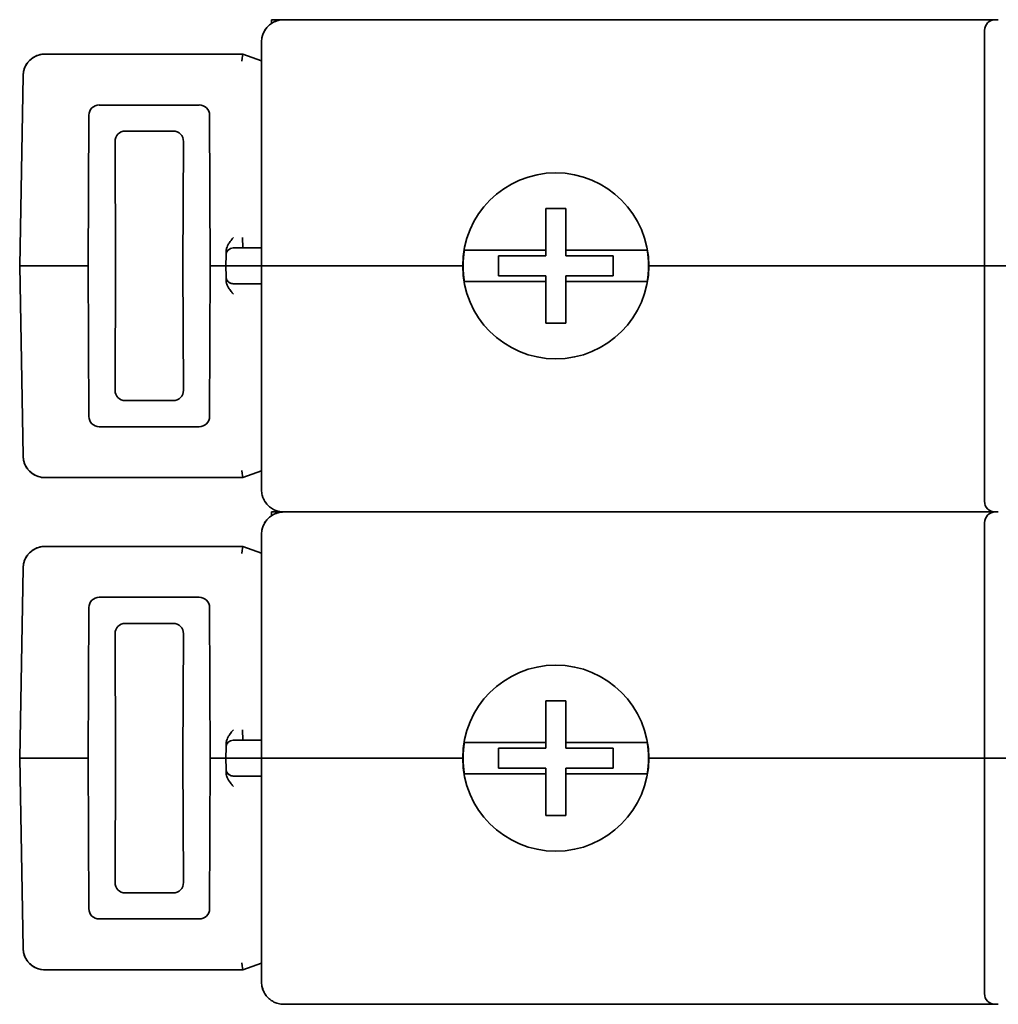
# Model space of a CAD drawing. Header units: millimetres. Extents: x 204 to 381, y 79 to 249.
# Tile 6 of 7: x 280 to 315, y 203 to 238. Entities that reach past the tile are written whole.
import ezdxf

# ---------------------------------------------------------------- set-up
doc = ezdxf.new("R2010")
doc.units = ezdxf.units.MM
doc.layers.add('Visible (ISO)', color=7, linetype='Continuous', lineweight=35)

msp = doc.modelspace()

# ---------------------------------------------------------------- linework, layer by layer
at = {"layer": 'Visible (ISO)'}
for p, q in [((289.184, 237.453), (289.184, 237.58)), ((289.184, 237.58), (289.616, 237.58)), ((289.186, 237.453), (289.187, 237.453)), ((290.022, 237.58), (289.616, 237.58)), ((314.864, 237.58), (290.022, 237.58)), ((314.864, 237.58), (314.972, 237.58)), ((314.483, 237.199), (314.483, 228.842)), ((288.829, 236.793), (288.829, 228.842)), ((281.148, 236.361), (288.168, 236.361)), ((281.148, 236.361), (288.168, 236.361)), ((288.168, 236.361), (288.829, 236.12)), ((280.243, 228.842), (280.361, 235.587)), ((283.068, 234.551), (286.613, 234.551)), ((282.699, 234.185), (282.674, 228.842)), ((286.983, 234.185), (287.008, 228.842)), ((283.993, 233.627), (285.689, 233.627)), ((283.626, 233.258), (283.647, 228.842)), ((286.055, 233.258), (286.035, 228.842)), ((298.912, 230.874), (298.912, 229.401)), ((299.624, 230.874), (298.912, 230.874)), ((299.624, 229.401), (299.624, 230.874)), ((288.151, 229.852), (288.157, 229.477)), ((288.829, 229.477), (287.946, 229.477)), ((298.912, 229.401), (296.466, 229.401)), ((298.912, 229.401), (298.912, 229.198)), ((302.07, 229.401), (299.624, 229.401)), ((299.624, 229.401), (299.624, 229.198)), ((287.565, 229.228), (287.559, 228.842)), ((297.236, 229.198), (297.236, 228.487)), ((298.912, 229.198), (297.236, 229.198)), ((301.3, 229.198), (299.624, 229.198)), ((301.3, 228.487), (301.3, 229.198)), ((280.243, 228.842), (280.497, 228.842)), ((280.361, 222.098), (280.243, 228.842)), ((282.674, 228.842), (280.497, 228.842)), ((282.699, 223.5), (282.674, 228.842)), ((283.626, 224.427), (283.647, 228.842)), ((286.055, 224.427), (286.035, 228.842)), ((286.983, 223.5), (287.008, 228.842)), ((287.559, 228.842), (287.008, 228.842)), ((287.559, 228.842), (287.565, 228.457)), ((287.559, 228.842), (287.94, 228.842)), ((287.94, 228.842), (288.829, 228.842)), ((290.022, 228.842), (288.829, 228.842)), ((288.829, 228.842), (288.829, 220.892)), ((288.829, 228.842), (290.022, 228.842)), ((290.022, 228.842), (295.966, 228.842)), ((295.966, 228.842), (290.022, 228.842)), ((314.483, 228.842), (302.57, 228.842)), ((314.483, 228.842), (302.57, 228.842)), ((315.676, 228.842), (314.483, 228.842)), ((314.483, 228.842), (314.483, 220.486)), ((314.483, 228.842), (315.676, 228.842)), ((296.466, 228.284), (298.912, 228.284)), ((297.236, 228.487), (298.912, 228.487)), ((298.912, 228.284), (298.912, 228.487)), ((298.912, 228.284), (298.912, 226.81)), ((299.624, 228.487), (301.3, 228.487)), ((299.624, 228.284), (299.624, 228.487)), ((299.624, 226.81), (299.624, 228.284)), ((299.624, 228.284), (302.07, 228.284)), ((288.829, 228.207), (287.946, 228.207)), ((298.912, 226.81), (299.624, 226.81)), ((285.689, 224.058), (283.993, 224.058)), ((286.613, 223.133), (283.068, 223.133)), ((288.168, 221.324), (281.148, 221.324)), ((288.168, 221.324), (281.148, 221.324)), ((288.168, 221.324), (288.829, 221.564)), ((289.184, 220.105), (289.184, 219.978)), ((289.616, 220.105), (289.184, 220.105)), ((289.184, 219.978), (289.187, 219.978)), ((289.616, 220.105), (289.616, 220.105)), ((289.616, 220.105), (290.022, 220.105)), ((290.022, 220.105), (289.616, 220.105)), ((314.864, 220.105), (290.022, 220.105)), ((290.022, 220.105), (314.864, 220.105)), ((314.864, 220.105), (314.972, 220.105)), ((314.972, 220.105), (314.864, 220.105)), ((314.483, 219.724), (314.483, 211.367)), ((288.829, 219.317), (288.829, 211.367)), ((281.148, 218.886), (288.168, 218.886)), ((281.148, 218.886), (288.168, 218.886)), ((288.168, 218.886), (288.829, 218.645)), ((280.243, 211.367), (280.361, 218.112)), ((283.068, 217.076), (286.613, 217.076)), ((282.699, 216.71), (282.674, 211.367)), ((286.983, 216.71), (287.008, 211.367)), ((283.993, 216.152), (285.689, 216.152)), ((283.626, 215.782), (283.647, 211.367)), ((286.055, 215.782), (286.035, 211.367)), ((298.912, 213.399), (298.912, 211.926)), ((299.624, 213.399), (298.912, 213.399)), ((299.624, 211.926), (299.624, 213.399)), ((288.151, 212.377), (288.157, 212.002)), ((288.829, 212.002), (287.946, 212.002)), ((298.912, 211.926), (296.466, 211.926)), ((298.912, 211.926), (298.912, 211.723)), ((302.07, 211.926), (299.624, 211.926)), ((299.624, 211.926), (299.624, 211.723)), ((287.565, 211.753), (287.559, 211.367)), ((297.236, 211.723), (297.236, 211.012)), ((298.912, 211.723), (297.236, 211.723)), ((301.3, 211.723), (299.624, 211.723)), ((301.3, 211.012), (301.3, 211.723)), ((280.243, 211.367), (280.497, 211.367)), ((280.361, 204.622), (280.243, 211.367)), ((282.674, 211.367), (280.497, 211.367)), ((282.699, 206.024), (282.674, 211.367)), ((283.626, 206.952), (283.647, 211.367)), ((286.055, 206.952), (286.035, 211.367)), ((286.983, 206.024), (287.008, 211.367)), ((287.559, 211.367), (287.008, 211.367)), ((287.559, 211.367), (287.565, 210.982)), ((287.559, 211.367), (287.94, 211.367)), ((287.94, 211.367), (288.829, 211.367)), ((290.022, 211.367), (288.829, 211.367)), ((288.829, 211.367), (288.829, 203.417)), ((288.829, 211.367), (290.022, 211.367)), ((290.022, 211.367), (295.966, 211.367)), ((295.966, 211.367), (290.022, 211.367)), ((314.483, 211.367), (302.57, 211.367)), ((314.483, 211.367), (302.57, 211.367)), ((315.676, 211.367), (314.483, 211.367)), ((314.483, 211.367), (314.483, 203.011)), ((314.483, 211.367), (315.676, 211.367)), ((296.466, 210.808), (298.912, 210.808)), ((297.236, 211.012), (298.912, 211.012)), ((298.912, 210.808), (298.912, 211.012)), ((298.912, 210.808), (298.912, 209.335)), ((299.624, 211.012), (301.3, 211.012)), ((299.624, 210.808), (299.624, 211.012)), ((299.624, 209.335), (299.624, 210.808)), ((299.624, 210.808), (302.07, 210.808)), ((288.829, 210.732), (287.946, 210.732)), ((298.912, 209.335), (299.624, 209.335)), ((285.689, 206.582), (283.993, 206.582)), ((286.613, 205.658), (283.068, 205.658)), ((288.168, 203.849), (281.148, 203.849)), ((288.168, 203.849), (281.148, 203.849)), ((288.168, 203.849), (288.829, 204.089)), ((290.022, 202.63), (289.616, 202.63)), ((290.022, 202.63), (314.864, 202.63)), ((314.864, 202.63), (314.972, 202.63))]:
    msp.add_line(p, q, dxfattribs=at)
for centre, radius, start, end in [((314.864, 237.199), 0.381, 90, 180), ((299.268, 228.842), 3.302, 0, 180), ((287.819, 229.223), 0.254, 90, 179), ((299.268, 228.842), 3.292, 170.227, 189.773), ((299.268, 228.842), 3.292, 350.227, 9.773), ((299.268, 228.842), 3.302, 180, 0), ((287.819, 228.461), 0.254, 181.0001, 270), ((314.864, 220.486), 0.381, 180, 270.0001), ((314.864, 219.724), 0.381, 90, 180), ((299.268, 211.367), 3.302, 0, 180), ((287.819, 211.748), 0.254, 90, 179), ((299.268, 211.367), 3.292, 170.227, 189.773), ((299.268, 211.367), 3.292, 350.227, 9.773), ((299.268, 211.367), 3.302, 180, 0), ((287.819, 210.986), 0.254, 181.0001, 270), ((314.864, 203.011), 0.381, 180, 270.0001)]:
    msp.add_arc(centre, radius, start, end, dxfattribs=at)
for centre, major_axis, ratio, start_param, end_param in [((281.149, 235.573), (0.551, -0.563), 0.999534, 2.367284, 3.920014), ((288.123, 236.107), (0.045, 0.254), 0.002985, 0, 1.553869), ((283.093, 234.159), (-0.297, 0.277), 0.939334, 5.494104, 6.997862), ((286.589, 234.159), (0.297, 0.277), 0.939334, 5.568508, 7.072267), ((284.021, 233.231), (-0.281, 0.298), 0.930607, 5.56397, 7.067729), ((285.661, 233.231), (0.281, 0.298), 0.930607, 5.498642, 7.0024), ((284.021, 224.454), (-0.281, -0.298), 0.930607, 5.498642, 7.0024), ((285.661, 224.454), (0.281, -0.298), 0.930607, 5.56397, 7.067729), ((283.093, 223.526), (-0.297, -0.277), 0.939334, 5.568508, 7.072267), ((286.589, 223.526), (0.297, -0.277), 0.939334, 5.494104, 6.997862), ((281.149, 222.112), (-0.551, -0.563), 0.999534, 5.504764, 7.057494), ((288.123, 221.578), (0.045, -0.254), 0.002985, 4.729316, 6.282659), ((289.616, 219.724), (0, 0.381), 0.5, 6.283167, 6.283212), ((281.149, 218.098), (0.551, -0.563), 0.999534, 2.367284, 3.920014), ((288.123, 218.632), (0.045, 0.254), 0.002985, 0.000526, 1.553869), ((283.093, 216.684), (-0.297, 0.277), 0.939334, 5.494104, 6.997862), ((286.589, 216.684), (0.297, 0.277), 0.939334, 5.568508, 7.072267), ((284.021, 215.756), (-0.281, 0.298), 0.930607, 5.56397, 7.067729), ((285.661, 215.756), (0.281, 0.298), 0.930607, 5.498642, 7.0024), ((284.021, 206.979), (-0.281, -0.298), 0.930607, 5.498642, 7.0024), ((285.661, 206.979), (0.281, -0.298), 0.930607, 5.56397, 7.067729), ((283.093, 206.051), (-0.297, -0.277), 0.939334, 5.568508, 7.072267), ((286.589, 206.051), (0.297, -0.277), 0.939334, 5.494104, 6.997862), ((281.149, 204.637), (-0.551, -0.563), 0.999534, 5.504764, 7.057494), ((288.123, 204.103), (0.045, -0.254), 0.002985, 4.729316, 6.282659)]:
    msp.add_ellipse(centre, major_axis=major_axis, ratio=ratio, start_param=start_param, end_param=end_param, dxfattribs=at)
for points, knots in [([(288.829, 236.793), (288.829, 236.855), (288.836, 236.916), (288.85, 236.976), (288.865, 237.037), (288.887, 237.096), (288.915, 237.15), (288.942, 237.205), (288.976, 237.256), (289.015, 237.301), (289.054, 237.347), (289.097, 237.388), (289.144, 237.423), (289.19, 237.458), (289.24, 237.487), (289.292, 237.51), (289.308, 237.518), (289.325, 237.525), (289.342, 237.531)], [0, 0, 0, 0, 0.1428571, 0.1428571, 0.1428571, 0.2857143, 0.2857143, 0.2857143, 0.4285714, 0.4285714, 0.4285714, 0.5714286, 0.5714286, 0.5714286, 0.7142857, 0.7142857, 0.7142857, 0.7598245, 0.7598245, 0.7598245, 0.7598245]), ([(289.447, 237.562), (289.449, 237.562), (289.45, 237.562), (289.452, 237.563), (289.506, 237.574), (289.561, 237.58), (289.616, 237.58)], [0.8530945, 0.8530945, 0.8530945, 0.8530945, 0.8571429, 0.8571429, 0.8571429, 0.9999687, 0.9999687, 0.9999687, 0.9999687]), ([(280.59, 236.129), (280.65, 236.189), (280.72, 236.239), (280.87, 236.315), (280.952, 236.34), (281.072, 236.358), (281.11, 236.361), (281.148, 236.361)], [0, 0, 0, 0, 0.02536546, 0.02536546, 0.05043746, 0.05043746, 0.0618501, 0.0618501, 0.0618501, 0.0618501]), ([(280.361, 235.587), (280.363, 235.673), (280.378, 235.759), (280.436, 235.919), (280.478, 235.994), (280.53, 236.061)], [0, 0, 0, 0, 0.02565725, 0.02565725, 0.05093198, 0.05093198, 0.05093198, 0.05093198]), ([(287.567, 229.348), (287.568, 229.388), (287.575, 229.428), (287.587, 229.47), (287.595, 229.497), (287.606, 229.524), (287.619, 229.552), (287.625, 229.567), (287.633, 229.581), (287.641, 229.596), (287.661, 229.631), (287.684, 229.667), (287.71, 229.702), (287.715, 229.709), (287.72, 229.716), (287.725, 229.723), (287.749, 229.755), (287.776, 229.787), (287.803, 229.82), (287.812, 229.831), (287.821, 229.841), (287.83, 229.852)], [0, 0, 0, 0, 0.25, 0.25, 0.25, 0.41393, 0.41393, 0.41393, 0.5, 0.5, 0.5, 0.70899, 0.70899, 0.70899, 0.75, 0.75, 0.75, 0.939717, 0.939717, 0.939717, 1, 1, 1, 1]), ([(287.566, 229.263), (287.566, 229.269), (287.566, 229.276), (287.566, 229.283), (287.566, 229.284)], [0.5317888, 0.5317888, 0.5317888, 0.5317888, 0.6666667, 0.6750796, 0.6750796, 0.6750796, 0.6750796]), ([(287.946, 229.477), (287.941, 229.477), (287.936, 229.477), (287.932, 229.477), (287.923, 229.477), (287.915, 229.477), (287.907, 229.477), (287.902, 229.477), (287.897, 229.477), (287.892, 229.477), (287.885, 229.477), (287.878, 229.477), (287.872, 229.477), (287.867, 229.477), (287.862, 229.477), (287.857, 229.477), (287.852, 229.477), (287.848, 229.477), (287.844, 229.477), (287.839, 229.477), (287.836, 229.477), (287.833, 229.477), (287.83, 229.477), (287.827, 229.477), (287.825, 229.477), (287.823, 229.477), (287.821, 229.477), (287.82, 229.477), (287.82, 229.477), (287.819, 229.477), (287.819, 229.477)], [0.0000002, 0.0000002, 0.0000002, 0.0000002, 0.0728022, 0.0728022, 0.0728022, 0.2, 0.2, 0.2, 0.2845846, 0.2845846, 0.2845846, 0.4, 0.4, 0.4, 0.4942789, 0.4942789, 0.4942789, 0.6, 0.6, 0.6, 0.703892, 0.703892, 0.703892, 0.8, 0.8, 0.8, 0.9157776, 0.9157776, 0.9157776, 1, 1, 1, 1]), ([(296.024, 229.401), (296.058, 229.401), (296.094, 229.401), (296.222, 229.401), (296.343, 229.401), (296.466, 229.401)], [-0.69026494, -0.69026494, -0.69026494, -0.69026494, -0.67498293, -0.67498293, -0.63618496, -0.63618496, -0.63618496, -0.63618496]), ([(302.07, 229.401), (302.193, 229.401), (302.314, 229.401), (302.442, 229.401), (302.478, 229.401), (302.512, 229.401)], [-0.13262618, -0.13262618, -0.13262618, -0.13262618, -0.09382822, -0.09382822, -0.07854621, -0.07854621, -0.07854621, -0.07854621]), ([(287.567, 228.352), (287.567, 228.39), (287.566, 228.419), (287.566, 228.44), (287.566, 228.444), (287.566, 228.447)], [0, 0, 0, 0, 0.02058015, 0.02058015, 0.02543959, 0.02543959, 0.02543959, 0.02543959]), ([(287.83, 227.833), (287.823, 227.841), (287.817, 227.849), (287.81, 227.857), (287.78, 227.892), (287.751, 227.927), (287.725, 227.962), (287.724, 227.964), (287.722, 227.966), (287.72, 227.968), (287.69, 228.008), (287.663, 228.048), (287.641, 228.089), (287.638, 228.094), (287.635, 228.1), (287.632, 228.105), (287.613, 228.142), (287.598, 228.179), (287.587, 228.215), (287.577, 228.25), (287.571, 228.283), (287.568, 228.317), (287.568, 228.323), (287.568, 228.33), (287.567, 228.337)], [0, 0, 0, 0, 0.044679, 0.044679, 0.044679, 0.25, 0.25, 0.25, 0.262054, 0.262054, 0.262054, 0.5, 0.5, 0.5, 0.532393, 0.532393, 0.532393, 0.75, 0.75, 0.75, 0.957967, 0.957967, 0.957967, 1, 1, 1, 1]), ([(287.615, 228.311), (287.631, 228.289), (287.651, 228.269), (287.696, 228.238), (287.721, 228.226), (287.77, 228.211), (287.795, 228.207), (287.819, 228.207)], [0, 0, 0, 0, 0.00822689, 0.00822689, 0.01631511, 0.01631511, 0.02365023, 0.02365023, 0.02365023, 0.02365023]), ([(296.466, 228.284), (296.343, 228.284), (296.222, 228.284), (296.094, 228.284), (296.058, 228.284), (296.024, 228.284)], [0.63618496, 0.63618496, 0.63618496, 0.63618496, 0.67498293, 0.67498293, 0.69026494, 0.69026494, 0.69026494, 0.69026494]), ([(302.512, 228.284), (302.478, 228.284), (302.442, 228.284), (302.314, 228.284), (302.193, 228.284), (302.07, 228.284)], [0.07854621, 0.07854621, 0.07854621, 0.07854621, 0.09382822, 0.09382822, 0.13262618, 0.13262618, 0.13262618, 0.13262618]), ([(287.946, 228.207), (287.94, 228.207), (287.934, 228.207), (287.929, 228.207), (287.921, 228.207), (287.914, 228.207), (287.907, 228.207), (287.9, 228.207), (287.894, 228.207), (287.887, 228.207), (287.882, 228.207), (287.877, 228.207), (287.872, 228.207), (287.865, 228.207), (287.858, 228.207), (287.853, 228.207), (287.849, 228.207), (287.846, 228.207), (287.844, 228.207), (287.838, 228.207), (287.833, 228.207), (287.829, 228.207), (287.828, 228.207), (287.827, 228.207), (287.826, 228.207), (287.822, 228.207), (287.82, 228.207), (287.819, 228.207), (287.819, 228.207), (287.819, 228.207), (287.819, 228.207)], [0.0000003, 0.0000003, 0.0000003, 0.0000003, 0.0883415, 0.0883415, 0.0883415, 0.2, 0.2, 0.2, 0.3093233, 0.3093233, 0.3093233, 0.4, 0.4, 0.4, 0.5280785, 0.5280785, 0.5280785, 0.6, 0.6, 0.6, 0.7467927, 0.7467927, 0.7467927, 0.8, 0.8, 0.8, 0.9669066, 0.9669066, 0.9669066, 1, 1, 1, 1]), ([(280.53, 221.624), (280.477, 221.691), (280.435, 221.768), (280.378, 221.928), (280.363, 222.013), (280.361, 222.098)], [0, 0, 0, 0, 0.02564004, 0.02564004, 0.05093203, 0.05093203, 0.05093203, 0.05093203]), ([(281.148, 221.324), (281.063, 221.324), (280.976, 221.338), (280.816, 221.393), (280.74, 221.433), (280.644, 221.506), (280.616, 221.53), (280.59, 221.556)], [0, 0, 0, 0, 0.0256686, 0.0256686, 0.05075519, 0.05075519, 0.06184615, 0.06184615, 0.06184615, 0.06184615]), ([(289.37, 220.144), (289.344, 220.153), (289.318, 220.163), (289.292, 220.175), (289.24, 220.198), (289.19, 220.227), (289.144, 220.262), (289.097, 220.297), (289.054, 220.338), (289.015, 220.383), (288.976, 220.429), (288.943, 220.48), (288.915, 220.534), (288.887, 220.589), (288.865, 220.648), (288.85, 220.708), (288.836, 220.768), (288.829, 220.83), (288.829, 220.892)], [0.2149398, 0.2149398, 0.2149398, 0.2149398, 0.2857143, 0.2857143, 0.2857143, 0.4285714, 0.4285714, 0.4285714, 0.5714286, 0.5714286, 0.5714286, 0.7142857, 0.7142857, 0.7142857, 0.8571429, 0.8571429, 0.8571429, 1, 1, 1, 1]), ([(288.829, 219.317), (288.829, 219.379), (288.836, 219.441), (288.85, 219.501), (288.865, 219.562), (288.887, 219.62), (288.915, 219.675), (288.942, 219.73), (288.976, 219.78), (289.015, 219.826), (289.054, 219.872), (289.097, 219.912), (289.144, 219.947), (289.19, 219.982), (289.24, 220.012), (289.292, 220.035), (289.308, 220.043), (289.325, 220.049), (289.342, 220.056)], [0, 0, 0, 0, 0.1428571, 0.1428571, 0.1428571, 0.2857143, 0.2857143, 0.2857143, 0.4285714, 0.4285714, 0.4285714, 0.5714286, 0.5714286, 0.5714286, 0.7142857, 0.7142857, 0.7142857, 0.7598334, 0.7598334, 0.7598334, 0.7598334]), ([(289.447, 220.086), (289.449, 220.087), (289.45, 220.087), (289.452, 220.087), (289.506, 220.099), (289.561, 220.105), (289.616, 220.105)], [0.8530916, 0.8530916, 0.8530916, 0.8530916, 0.8571429, 0.8571429, 0.8571429, 0.9999788, 0.9999788, 0.9999788, 0.9999788]), ([(280.59, 218.653), (280.65, 218.713), (280.72, 218.764), (280.87, 218.84), (280.952, 218.865), (281.072, 218.883), (281.11, 218.886), (281.148, 218.886)], [0, 0, 0, 0, 0.02536546, 0.02536546, 0.05043746, 0.05043746, 0.0618501, 0.0618501, 0.0618501, 0.0618501]), ([(280.361, 218.112), (280.363, 218.197), (280.378, 218.284), (280.436, 218.444), (280.478, 218.519), (280.53, 218.585)], [0, 0, 0, 0, 0.02565725, 0.02565725, 0.05093198, 0.05093198, 0.05093198, 0.05093198]), ([(287.567, 211.873), (287.568, 211.913), (287.575, 211.953), (287.587, 211.994), (287.595, 212.021), (287.606, 212.049), (287.619, 212.077), (287.625, 212.092), (287.633, 212.106), (287.641, 212.121), (287.661, 212.156), (287.684, 212.192), (287.71, 212.227), (287.715, 212.234), (287.72, 212.241), (287.725, 212.248), (287.749, 212.28), (287.776, 212.312), (287.803, 212.345), (287.812, 212.355), (287.821, 212.366), (287.83, 212.376)], [0, 0, 0, 0, 0.25, 0.25, 0.25, 0.41393, 0.41393, 0.41393, 0.5, 0.5, 0.5, 0.70899, 0.70899, 0.70899, 0.75, 0.75, 0.75, 0.939717, 0.939717, 0.939717, 1, 1, 1, 1]), ([(287.566, 211.788), (287.566, 211.794), (287.566, 211.8), (287.566, 211.808), (287.566, 211.809)], [0.5317888, 0.5317888, 0.5317888, 0.5317888, 0.6666667, 0.6750796, 0.6750796, 0.6750796, 0.6750796]), ([(287.946, 212.002), (287.941, 212.002), (287.936, 212.002), (287.932, 212.002), (287.923, 212.002), (287.915, 212.002), (287.907, 212.002), (287.902, 212.002), (287.897, 212.002), (287.892, 212.002), (287.885, 212.002), (287.878, 212.002), (287.872, 212.002), (287.867, 212.002), (287.862, 212.002), (287.857, 212.002), (287.852, 212.002), (287.848, 212.002), (287.844, 212.002), (287.839, 212.002), (287.836, 212.002), (287.833, 212.002), (287.83, 212.002), (287.827, 212.002), (287.825, 212.002), (287.823, 212.002), (287.821, 212.002), (287.82, 212.002), (287.82, 212.002), (287.819, 212.002), (287.819, 212.002)], [0.0000002, 0.0000002, 0.0000002, 0.0000002, 0.0728022, 0.0728022, 0.0728022, 0.2, 0.2, 0.2, 0.2845846, 0.2845846, 0.2845846, 0.4, 0.4, 0.4, 0.4942789, 0.4942789, 0.4942789, 0.6, 0.6, 0.6, 0.703892, 0.703892, 0.703892, 0.8, 0.8, 0.8, 0.9157776, 0.9157776, 0.9157776, 1, 1, 1, 1]), ([(296.024, 211.926), (296.058, 211.926), (296.094, 211.926), (296.222, 211.926), (296.343, 211.926), (296.466, 211.926)], [-0.69026494, -0.69026494, -0.69026494, -0.69026494, -0.67498293, -0.67498293, -0.63618496, -0.63618496, -0.63618496, -0.63618496]), ([(302.07, 211.926), (302.193, 211.926), (302.314, 211.926), (302.442, 211.926), (302.478, 211.926), (302.512, 211.926)], [-0.13262618, -0.13262618, -0.13262618, -0.13262618, -0.09382822, -0.09382822, -0.07854621, -0.07854621, -0.07854621, -0.07854621]), ([(287.567, 210.877), (287.567, 210.915), (287.566, 210.943), (287.566, 210.965), (287.566, 210.969), (287.566, 210.972)], [0, 0, 0, 0, 0.02058015, 0.02058015, 0.02543959, 0.02543959, 0.02543959, 0.02543959]), ([(287.83, 210.358), (287.823, 210.366), (287.817, 210.374), (287.81, 210.381), (287.78, 210.417), (287.751, 210.452), (287.725, 210.487), (287.724, 210.489), (287.722, 210.491), (287.72, 210.493), (287.69, 210.533), (287.663, 210.573), (287.641, 210.614), (287.638, 210.619), (287.635, 210.625), (287.632, 210.63), (287.613, 210.667), (287.598, 210.704), (287.587, 210.74), (287.577, 210.775), (287.571, 210.808), (287.568, 210.841), (287.568, 210.848), (287.568, 210.855), (287.567, 210.861)], [0, 0, 0, 0, 0.044679, 0.044679, 0.044679, 0.25, 0.25, 0.25, 0.262054, 0.262054, 0.262054, 0.5, 0.5, 0.5, 0.532393, 0.532393, 0.532393, 0.75, 0.75, 0.75, 0.957967, 0.957967, 0.957967, 1, 1, 1, 1]), ([(287.615, 210.835), (287.631, 210.813), (287.651, 210.794), (287.696, 210.763), (287.721, 210.751), (287.77, 210.736), (287.795, 210.732), (287.819, 210.732)], [0, 0, 0, 0, 0.00822689, 0.00822689, 0.01631511, 0.01631511, 0.02365023, 0.02365023, 0.02365023, 0.02365023]), ([(296.466, 210.808), (296.343, 210.808), (296.222, 210.808), (296.094, 210.808), (296.058, 210.808), (296.024, 210.808)], [0.63618496, 0.63618496, 0.63618496, 0.63618496, 0.67498293, 0.67498293, 0.69026494, 0.69026494, 0.69026494, 0.69026494]), ([(302.512, 210.808), (302.478, 210.808), (302.442, 210.808), (302.314, 210.808), (302.193, 210.808), (302.07, 210.808)], [0.07854621, 0.07854621, 0.07854621, 0.07854621, 0.09382822, 0.09382822, 0.13262618, 0.13262618, 0.13262618, 0.13262618]), ([(287.946, 210.732), (287.94, 210.732), (287.934, 210.732), (287.929, 210.732), (287.921, 210.732), (287.914, 210.732), (287.907, 210.732), (287.9, 210.732), (287.894, 210.732), (287.887, 210.732), (287.882, 210.732), (287.877, 210.732), (287.872, 210.732), (287.865, 210.732), (287.858, 210.732), (287.853, 210.732), (287.849, 210.732), (287.846, 210.732), (287.844, 210.732), (287.838, 210.732), (287.833, 210.732), (287.829, 210.732), (287.828, 210.732), (287.827, 210.732), (287.826, 210.732), (287.822, 210.732), (287.82, 210.732), (287.819, 210.732), (287.819, 210.732), (287.819, 210.732), (287.819, 210.732)], [0.0000003, 0.0000003, 0.0000003, 0.0000003, 0.0883415, 0.0883415, 0.0883415, 0.2, 0.2, 0.2, 0.3093233, 0.3093233, 0.3093233, 0.4, 0.4, 0.4, 0.5280785, 0.5280785, 0.5280785, 0.6, 0.6, 0.6, 0.7467927, 0.7467927, 0.7467927, 0.8, 0.8, 0.8, 0.9669066, 0.9669066, 0.9669066, 1, 1, 1, 1]), ([(280.53, 204.149), (280.477, 204.216), (280.435, 204.293), (280.378, 204.453), (280.363, 204.538), (280.361, 204.622)], [0, 0, 0, 0, 0.02564004, 0.02564004, 0.05093203, 0.05093203, 0.05093203, 0.05093203]), ([(281.148, 203.849), (281.063, 203.849), (280.976, 203.863), (280.816, 203.918), (280.74, 203.958), (280.644, 204.03), (280.616, 204.055), (280.59, 204.081)], [0, 0, 0, 0, 0.0256686, 0.0256686, 0.05075519, 0.05075519, 0.06184615, 0.06184615, 0.06184615, 0.06184615]), ([(289.37, 202.669), (289.369, 202.669), (289.369, 202.669), (289.368, 202.67), (289.342, 202.678), (289.317, 202.688), (289.292, 202.699), (289.26, 202.714), (289.229, 202.73), (289.199, 202.749), (289.18, 202.761), (289.162, 202.773), (289.144, 202.787), (289.111, 202.812), (289.079, 202.84), (289.05, 202.87), (289.038, 202.882), (289.026, 202.895), (289.015, 202.908), (288.984, 202.945), (288.956, 202.985), (288.931, 203.028), (288.926, 203.038), (288.92, 203.049), (288.915, 203.059), (288.889, 203.109), (288.869, 203.161), (288.855, 203.216), (288.853, 203.221), (288.852, 203.227), (288.85, 203.233), (288.836, 203.293), (288.829, 203.355), (288.829, 203.417)], [0.2149089, 0.2149089, 0.2149089, 0.2149089, 0.2165585, 0.2165585, 0.2165585, 0.2857143, 0.2857143, 0.2857143, 0.3732495, 0.3732495, 0.3732495, 0.4285714, 0.4285714, 0.4285714, 0.5299781, 0.5299781, 0.5299781, 0.5714286, 0.5714286, 0.5714286, 0.6866596, 0.6866596, 0.6866596, 0.7142857, 0.7142857, 0.7142857, 0.8433868, 0.8433868, 0.8433868, 0.8571429, 0.8571429, 0.8571429, 1, 1, 1, 1]), ([(289.614, 202.63), (289.591, 202.63), (289.569, 202.631), (289.547, 202.633), (289.52, 202.635), (289.493, 202.639), (289.467, 202.644)], [0.0019837, 0.0019837, 0.0019837, 0.0019837, 0.0601052, 0.0601052, 0.0601052, 0.1294371, 0.1294371, 0.1294371, 0.1294371])]:
    msp.add_open_spline(points, degree=3, knots=knots, dxfattribs=at)
for points in [[(289.342, 237.531), (289.376, 237.543), (289.411, 237.554), (289.447, 237.562)], [(289.604, 237.58), (289.608, 237.58), (289.611, 237.58), (289.614, 237.58)], [(288.853, 236.987), (288.877, 237.082), (288.92, 237.174), (288.979, 237.255)], [(287.566, 229.284), (287.567, 229.295), (287.567, 229.307), (287.567, 229.321)], [(287.567, 229.321), (287.567, 229.329), (287.567, 229.339), (287.567, 229.348)], [(287.819, 229.477), (287.819, 229.477), (287.819, 229.477), (287.819, 229.477)], [(287.565, 229.232), (287.565, 229.237), (287.566, 229.247), (287.566, 229.263)], [(287.565, 229.228), (287.565, 229.228), (287.565, 229.229), (287.565, 229.232)], [(287.565, 228.457), (287.565, 228.457), (287.566, 228.448), (287.566, 228.407), (287.567, 228.363), (287.567, 228.337)], [(287.819, 228.207), (287.819, 228.207), (287.819, 228.207), (287.819, 228.207)], [(288.989, 220.415), (288.925, 220.5), (288.879, 220.597), (288.853, 220.697)], [(289.342, 220.056), (289.376, 220.068), (289.411, 220.079), (289.447, 220.087)], [(289.467, 220.119), (289.434, 220.125), (289.401, 220.134), (289.37, 220.144)], [(289.616, 220.105), (289.566, 220.105), (289.516, 220.11), (289.467, 220.119)], [(289.605, 220.105), (289.608, 220.105), (289.611, 220.105), (289.614, 220.105)], [(288.853, 219.512), (288.877, 219.606), (288.92, 219.698), (288.979, 219.78)], [(287.566, 211.809), (287.567, 211.819), (287.567, 211.832), (287.567, 211.846)], [(287.567, 211.846), (287.567, 211.854), (287.567, 211.863), (287.567, 211.873)], [(287.819, 212.002), (287.819, 212.002), (287.819, 212.002), (287.819, 212.002)], [(287.565, 211.756), (287.565, 211.762), (287.566, 211.772), (287.566, 211.788)], [(287.565, 211.753), (287.565, 211.753), (287.565, 211.754), (287.565, 211.756)], [(287.565, 210.982), (287.565, 210.982), (287.566, 210.973), (287.566, 210.931), (287.567, 210.888), (287.567, 210.861)], [(287.819, 210.732), (287.819, 210.732), (287.819, 210.732), (287.819, 210.732)], [(288.989, 202.94), (288.925, 203.025), (288.879, 203.122), (288.853, 203.222)], [(289.467, 202.644), (289.434, 202.65), (289.401, 202.659), (289.37, 202.669)]]:
    msp.add_open_spline(points, degree=3, dxfattribs=at)

doc.saveas('drawing.dxf')
